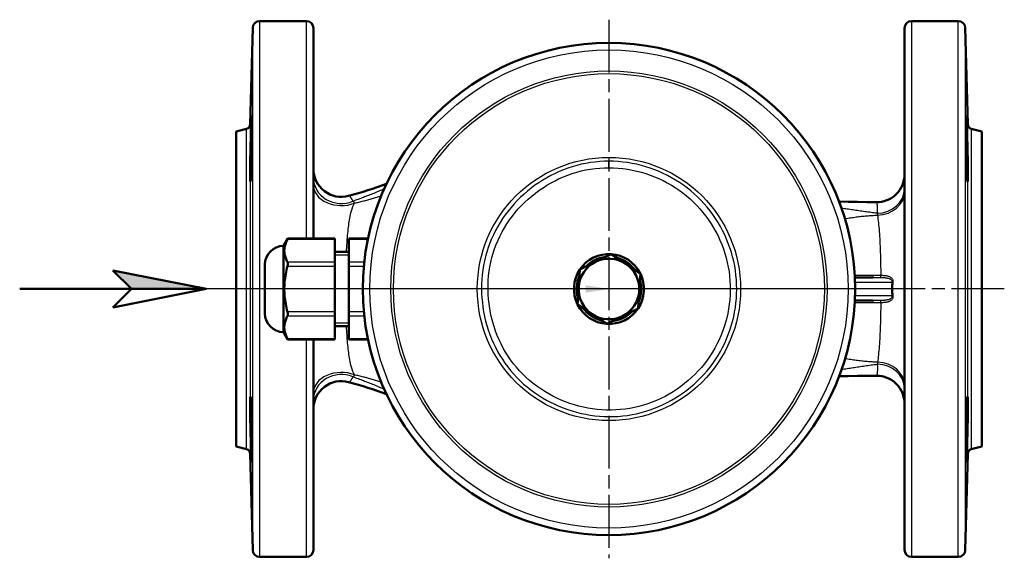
# Model space of a CAD drawing. Header units: millimetres. Extents: x 24 to 388, y 79 to 514.
# Tile 1 of 8: x 24 to 235, y 79 to 194. Entities that reach past the tile are written whole.
import ezdxf

# ---------------------------------------------------------------- set-up
doc = ezdxf.new("R2010")
doc.units = ezdxf.units.MM
doc.header["$LTSCALE"] = 2
doc.linetypes.add('CHAIN', pattern=[0.3543, 0.2362, -0.0295, 0.0591, -0.0295])
for name, color, linetype, lineweight in [('Gewinde(DIN)', 3, 'Continuous', 25), ('Mittelpunktmarkierung(DIN)', 4, 'CHAIN', 25), ('Schraffur', 230, 'Continuous', 25), ('Sichtbare Kanten(DIN)', 7, 'Continuous', 50), ('Sichtbare tangentiale Kanten(DIN)', 3, 'Continuous', 25), ('Skizziergeometrie(DIN)', 179, 'Continuous', 50), ('Symbole(DIN)', 179, 'Continuous', 25)]:
    doc.layers.add(name, color=color, linetype=linetype, lineweight=lineweight)
doc.styles.get("Standard").update_dxf_attribs({"font": 'isocpeur.ttf'})
doc.dimstyles.new('Führungslinie(DIN)', dxfattribs={"dimscale": 2, "dimtxt": 0.18, "dimasz": 2.5, "dimexe": 0.18, "dimexo": 0.0625, "dimgap": 0.09, "dimtad": 0, "dimtih": 1, "dimtoh": 1, "dimdec": 4, "dimzin": 0, "dimdsep": 46, "dimtxsty": 'Standard', "dimblk": 'CLOSED', "dimcen": 0.09, "dimadec": 0, "dimazin": 0, "dimtfac": 1, "dimtdec": 4, "dimtofl": 0, "dimtmove": 0, "dimatfit": 3, "dimfxl": 1, "dimtolj": 1, "dimtzin": 0, "dimarcsym": 0})

# ---------------------------------------------------------------- blocks, each defined once
blk = doc.blocks.new('Richtungspfeil')
at = {"layer": 'Schraffur'}
blk.add_hatch(color=256, dxfattribs=at).paths.add_polyline_path([(10, 0), (0, 2), (2, 0)])
for p, q in [((10, 0), (0, 2)), ((0, 2), (2, 0)), ((2, 0), (10, 0))]:
    blk.add_line(p, q)
at = {"layer": 'Skizziergeometrie(DIN)'}
for p, q in [((10, 0), (0, 2)), ((0, 2), (2, 0)), ((-10, 0), (10, 0)), ((2, 0), (0, -2)), ((0, -2), (10, 0))]:
    blk.add_line(p, q, dxfattribs=at)
blk = doc.blocks.new('_Closed')
at = {"color": 0, "linetype": 'ByBlock', "lineweight": -2}
for p, q in [((-1, 0.167), (0, 0)), ((-1, 0.167), (-1, -0.167)), ((0, 0), (-1, -0.167)), ((0, 0), (-1, 0))]:
    blk.add_line(p, q, dxfattribs=at)

msp = doc.modelspace()

# ---------------------------------------------------------------- linework, layer by layer
at = {"layer": 'Gewinde(DIN)'}
for p, q in [((94.56, 143.76), (91.56, 143.76)), ((91.56, 129.22), (94.56, 129.22))]:
    msp.add_line(p, q, dxfattribs=at)
at = {"layer": 'Mittelpunktmarkierung(DIN)', "linetype": 'CHAIN', "ltscale": 23.990969}
for p, q in [((150.36, 194.29), (150.36, 78.69)), ((150.36, 194.29), (150.36, 78.69)), ((235.17, 136.49), (65.34, 136.49)), ((208.16, 136.49), (92.56, 136.49))]:
    msp.add_line(p, q, dxfattribs=at)
at = {"layer": 'Sichtbare Kanten(DIN)'}
for p, q in [((73.38, 171.83), (73.93, 192.53)), ((75.43, 193.99), (85.46, 193.99)), ((86.96, 192.49), (86.96, 147.3)), ((213.76, 80.49), (213.76, 192.49)), ((215.26, 193.99), (225.3, 193.99)), ((227.34, 171.83), (226.8, 192.53)), ((70.36, 170.28), (72.64, 170.89)), ((70.36, 102.7), (70.36, 170.28)), ((230.36, 170.28), (228.09, 170.89)), ((230.36, 102.7), (230.36, 170.28)), ((80.56, 145.73), (81.48, 147.3)), ((91.56, 147.3), (81.48, 147.3)), ((91.56, 147.3), (91.56, 147.17)), ((91.56, 142.26), (91.56, 147.17)), ((94.56, 147.17), (94.56, 147.3)), ((98.68, 147.3), (94.56, 147.3)), ((94.56, 147.17), (94.56, 142.26)), ((80.56, 145.73), (80.56, 127.25)), ((94.56, 144.49), (91.56, 144.49)), ((147.49, 142.32), (150.86, 143.98)), ((150.86, 143.98), (153.98, 141.89)), ((76.56, 131.25), (76.56, 141.73)), ((91.56, 142.26), (91.56, 141.4)), ((94.56, 141.4), (94.56, 142.26)), ((144.12, 140.66), (147.49, 142.32)), ((153.98, 141.89), (157.1, 139.81)), ((91.56, 131.58), (91.56, 141.4)), ((94.56, 141.4), (94.56, 131.58)), ((143.88, 136.92), (144.12, 140.66)), ((157.1, 139.81), (156.85, 136.06)), ((206.99, 138.99), (203.11, 138.99)), ((143.63, 133.17), (143.88, 136.92)), ((156.85, 136.06), (156.6, 132.32)), ((146.75, 131.09), (143.63, 133.17)), ((203.11, 133.99), (206.99, 133.99)), ((91.56, 131.58), (91.56, 130.72)), ((94.56, 130.72), (94.56, 131.58)), ((149.87, 129), (146.75, 131.09)), ((156.6, 132.32), (153.24, 130.66)), ((91.56, 125.81), (91.56, 130.72)), ((94.56, 130.72), (94.56, 125.81)), ((153.24, 130.66), (149.87, 129)), ((80.56, 127.25), (81.48, 125.67)), ((94.56, 128.49), (91.56, 128.49)), ((91.56, 125.67), (81.48, 125.67)), ((86.96, 125.67), (86.96, 80.49)), ((91.56, 125.81), (91.56, 125.67)), ((94.56, 125.67), (94.56, 125.81)), ((98.68, 125.67), (94.56, 125.67)), ((70.36, 102.7), (72.64, 102.09)), ((230.36, 102.7), (228.09, 102.09)), ((73.38, 101.15), (73.93, 80.45)), ((227.34, 101.15), (226.8, 80.45)), ((75.43, 78.99), (85.46, 78.99)), ((215.26, 78.99), (225.3, 78.99))]:
    msp.add_line(p, q, dxfattribs=at)
at = {"layer": 'Sichtbare Kanten(DIN)', "flags": 128}
for points in [[(73.56, 160.84), (73.53, 160.32), (73.5, 159.91), (73.48, 159.65), (73.45, 159.55), (73.43, 159.59), (73.42, 159.78), (73.4, 160.12), (73.39, 160.6), (73.39, 161.21), (73.39, 161.91), (73.39, 162.72), (73.4, 163.64), (73.42, 164.62), (73.43, 165.62), (73.45, 166.61), (73.47, 167.64), (73.5, 168.66), (73.53, 169.63), (73.55, 170.5), (73.58, 171.28), (73.6, 171.98), (73.63, 172.57), (73.65, 173.03), (73.68, 173.34), (73.7, 173.51), (73.71, 173.53), (73.73, 173.41), (73.74, 173.14), (73.75, 172.73), (73.75, 172.18), (73.75, 171.54), (73.75, 170.79), (73.75, 169.93), (73.74, 169), (73.73, 168.01), (73.71, 166.99), (73.7, 165.99), (73.68, 165.01), (73.66, 164.03), (73.63, 163.1), (73.61, 162.24), (73.58, 161.48), (73.56, 160.84)], [(227.17, 160.84), (227.15, 161.48), (227.12, 162.24), (227.09, 163.1), (227.07, 164.03), (227.05, 165.01), (227.03, 165.99), (227.01, 166.99), (227, 168.01), (226.99, 169), (226.98, 169.93), (226.98, 170.79), (226.97, 171.54), (226.98, 172.18), (226.98, 172.73), (226.99, 173.14), (227, 173.41), (227.02, 173.53), (227.03, 173.51), (227.05, 173.34), (227.07, 173.03), (227.1, 172.57), (227.12, 171.98), (227.15, 171.28), (227.18, 170.5), (227.2, 169.63), (227.23, 168.66), (227.25, 167.64), (227.28, 166.61), (227.3, 165.62), (227.31, 164.62), (227.33, 163.64), (227.34, 162.72), (227.34, 161.91), (227.34, 161.21), (227.33, 160.6), (227.33, 160.12), (227.31, 159.78), (227.29, 159.59), (227.27, 159.55), (227.25, 159.65), (227.23, 159.91), (227.2, 160.32), (227.17, 160.84)], [(94.51, 156.46), (95.57, 156.75), (96.61, 157.05), (97.64, 157.37), (98.65, 157.69), (99.66, 158.02), (100.66, 158.36), (102.63, 159.05)], [(199.72, 155.24), (201.69, 155.2), (203.67, 155.17), (205.66, 155.13), (207.67, 155.1)], [(81.4, 147.17), (81.29, 146.94), (81.19, 146.72), (81.09, 146.51), (81.01, 146.3), (80.94, 146.09), (80.88, 145.89), (80.83, 145.69), (80.79, 145.49), (80.76, 145.3), (80.73, 145.1), (80.72, 144.91), (80.72, 144.72), (80.72, 144.52), (80.73, 144.33), (80.76, 144.14), (80.79, 143.94), (80.83, 143.75), (80.88, 143.55), (80.94, 143.34), (81.01, 143.14), (81.09, 142.93), (81.19, 142.71), (81.29, 142.49), (81.4, 142.26)], [(81.48, 147.3), (81.47, 147.3), (81.47, 147.3), (81.47, 147.3), (81.47, 147.3), (81.47, 147.3), (81.47, 147.3), (81.47, 147.29), (81.47, 147.29), (81.46, 147.29), (81.46, 147.28), (81.46, 147.28), (81.46, 147.27), (81.45, 147.26), (81.45, 147.26), (81.45, 147.25), (81.44, 147.24), (81.44, 147.24), (81.43, 147.23), (81.43, 147.22), (81.43, 147.21), (81.42, 147.2), (81.42, 147.19), (81.41, 147.18), (81.4, 147.17)], [(81.4, 142.26), (81.42, 142.24), (81.43, 142.22), (81.43, 142.19), (81.44, 142.16), (81.45, 142.13), (81.46, 142.1), (81.46, 142.07), (81.47, 142.04), (81.47, 142), (81.47, 141.97), (81.47, 141.93), (81.48, 141.9), (81.47, 141.86), (81.47, 141.82), (81.47, 141.78), (81.47, 141.74), (81.46, 141.7), (81.46, 141.66), (81.45, 141.61), (81.44, 141.57), (81.43, 141.53), (81.43, 141.48), (81.42, 141.44), (81.4, 141.4)], [(81.4, 141.4), (81.29, 140.94), (81.19, 140.5), (81.09, 140.07), (81.01, 139.65), (80.94, 139.24), (80.88, 138.83), (80.83, 138.43), (80.79, 138.04), (80.76, 137.65), (80.73, 137.26), (80.72, 136.87), (80.72, 136.49), (80.72, 136.1), (80.73, 135.72), (80.76, 135.33), (80.79, 134.94), (80.83, 134.55), (80.88, 134.15), (80.94, 133.74), (81.01, 133.33), (81.09, 132.91), (81.19, 132.48), (81.29, 132.04), (81.4, 131.58)], [(81.4, 131.58), (81.42, 131.54), (81.43, 131.5), (81.43, 131.45), (81.44, 131.41), (81.45, 131.37), (81.46, 131.32), (81.46, 131.28), (81.47, 131.24), (81.47, 131.2), (81.47, 131.16), (81.47, 131.12), (81.48, 131.08), (81.47, 131.05), (81.47, 131.01), (81.47, 130.97), (81.47, 130.94), (81.46, 130.91), (81.46, 130.88), (81.45, 130.85), (81.44, 130.82), (81.43, 130.79), (81.43, 130.76), (81.42, 130.74), (81.4, 130.72)], [(81.4, 130.72), (81.29, 130.49), (81.19, 130.27), (81.09, 130.05), (81.01, 129.84), (80.94, 129.64), (80.88, 129.43), (80.83, 129.23), (80.79, 129.04), (80.76, 128.84), (80.73, 128.65), (80.72, 128.46), (80.72, 128.26), (80.72, 128.07), (80.73, 127.88), (80.76, 127.68), (80.79, 127.49), (80.83, 127.29), (80.88, 127.09), (80.94, 126.89), (81.01, 126.68), (81.09, 126.47), (81.19, 126.26), (81.29, 126.04), (81.4, 125.81)], [(81.4, 125.81), (81.41, 125.8), (81.42, 125.79), (81.42, 125.78), (81.43, 125.77), (81.43, 125.76), (81.43, 125.75), (81.44, 125.74), (81.44, 125.74), (81.45, 125.73), (81.45, 125.72), (81.45, 125.71), (81.46, 125.71), (81.46, 125.7), (81.46, 125.7), (81.46, 125.69), (81.47, 125.69), (81.47, 125.69), (81.47, 125.68), (81.47, 125.68), (81.47, 125.68), (81.47, 125.68), (81.47, 125.68), (81.47, 125.68), (81.48, 125.67)], [(102.63, 113.93), (100.66, 114.62), (99.66, 114.96), (98.65, 115.29), (97.64, 115.61), (96.61, 115.92), (95.57, 116.23), (94.51, 116.52)], [(207.67, 117.88), (205.67, 117.85), (203.68, 117.82), (201.7, 117.79), (199.73, 117.75)], [(73.56, 102.37), (73.53, 103.23), (73.5, 104.19), (73.48, 105.2), (73.45, 106.23), (73.43, 107.23), (73.42, 108.23), (73.4, 109.21), (73.39, 110.14), (73.39, 110.97), (73.39, 111.68), (73.39, 112.3), (73.4, 112.81), (73.42, 113.17), (73.43, 113.38), (73.45, 113.44), (73.47, 113.35), (73.5, 113.11), (73.53, 112.72), (73.55, 112.21), (73.58, 111.59), (73.6, 110.85), (73.63, 110), (73.65, 109.07), (73.68, 108.1), (73.7, 107.11), (73.71, 106.12), (73.73, 105.11), (73.74, 104.11), (73.75, 103.16), (73.75, 102.3), (73.75, 101.53), (73.75, 100.88), (73.75, 100.32), (73.74, 99.88), (73.73, 99.59), (73.71, 99.45), (73.7, 99.46), (73.68, 99.61), (73.66, 99.91), (73.63, 100.34), (73.61, 100.92), (73.58, 101.6), (73.56, 102.37)], [(227.17, 102.37), (227.15, 101.6), (227.12, 100.92), (227.09, 100.34), (227.07, 99.91), (227.05, 99.61), (227.03, 99.46), (227.01, 99.45), (227, 99.59), (226.99, 99.88), (226.98, 100.32), (226.98, 100.88), (226.97, 101.53), (226.98, 102.3), (226.98, 103.16), (226.99, 104.11), (227, 105.11), (227.02, 106.12), (227.03, 107.11), (227.05, 108.1), (227.07, 109.07), (227.1, 110), (227.12, 110.85), (227.15, 111.59), (227.18, 112.21), (227.2, 112.72), (227.23, 113.11), (227.25, 113.35), (227.28, 113.44), (227.3, 113.38), (227.31, 113.17), (227.33, 112.81), (227.34, 112.3), (227.34, 111.68), (227.34, 110.97), (227.33, 110.14), (227.33, 109.21), (227.31, 108.23), (227.29, 107.23), (227.27, 106.23), (227.25, 105.2), (227.23, 104.19), (227.2, 103.23), (227.17, 102.37)]]:
    msp.add_lwpolyline(points, dxfattribs=at)
at = {"layer": 'Sichtbare Kanten(DIN)'}
msp.add_circle((150.36, 136.49), 52.8, dxfattribs=at)
for centre, radius, start, end in [((75.43, 192.49), 1.5, 90, 178.5), ((85.46, 192.49), 1.5, 0, 90), ((215.26, 192.49), 1.5, 90, 180), ((225.3, 192.49), 1.5, 1.5, 90), ((72.38, 171.86), 1, 285, 358.5), ((228.34, 171.86), 1, 181.5, 255), ((92.96, 162.26), 6, 180, 284.9654), ((207.76, 161.1), 6, 269.0629, 0), ((80.56, 141.73), 4, 90, 180), ((150.36, 136.49), 7.5, 86.3133, 146.1662), ((150.36, 136.49), 7.5, 26.3133, 86.1662), ((150.36, 136.49), 6.5, 116.2397, 176.2397), ((150.36, 136.49), 6.92, 96.1152, 136.3643), ((150.36, 136.49), 6.5, 56.2397, 116.2397), ((150.36, 136.49), 6.92, 36.1152, 76.3643), ((150.36, 136.49), 6.5, 356.2397, 56.2397), ((150.36, 136.49), 7.5, 146.3133, 206.1662), ((150.36, 136.49), 7.5, 326.3133, 26.1662), ((150.36, 136.49), 6.92, 156.1152, 196.3643), ((150.36, 136.49), 6.92, 336.1152, 16.3643), ((150.36, 136.49), 6.5, 176.2397, 236.2397), ((150.36, 136.49), 6.5, 296.2397, 356.2397), ((150.36, 136.49), 7.5, 206.3133, 266.1662), ((80.56, 131.25), 4, 180, 270), ((150.36, 136.49), 6.92, 216.1152, 256.3643), ((150.36, 136.49), 6.5, 236.2397, 296.2397), ((150.36, 136.49), 7.5, 266.3133, 326.1662), ((150.36, 136.49), 6.92, 276.1152, 316.3643), ((92.96, 110.72), 6, 75.0346, 180), ((207.76, 111.88), 6, 0, 90.8632), ((72.38, 101.12), 1, 1.5, 75), ((228.34, 101.12), 1, 105, 178.5), ((75.43, 80.49), 1.5, 181.5, 270), ((85.46, 80.49), 1.5, 270, 0), ((215.26, 80.49), 1.5, 180, 270), ((225.3, 80.49), 1.5, 270, 358.5)]:
    msp.add_arc(centre, radius, start, end, dxfattribs=at)
at = {"layer": 'Sichtbare tangentiale Kanten(DIN)'}
for p, q in [((73.93, 80.45), (73.93, 192.53)), ((75.43, 193.99), (75.43, 78.99)), ((85.46, 147.3), (85.46, 193.99)), ((215.26, 193.99), (215.26, 78.99)), ((225.3, 78.99), (225.3, 193.99)), ((226.8, 192.53), (226.8, 80.45)), ((73.38, 171.83), (73.38, 101.15)), ((227.34, 101.15), (227.34, 171.83)), ((72.64, 102.09), (72.64, 170.89)), ((228.09, 170.89), (228.09, 102.09)), ((150.36, 162.51), (150.36, 163.9)), ((81.4, 147.17), (91.56, 147.17)), ((94.56, 147.17), (98.66, 147.17)), ((91.56, 142.26), (81.4, 142.26)), ((97.88, 142.26), (94.56, 142.26)), ((81.4, 141.4), (91.56, 141.4)), ((94.56, 141.4), (97.79, 141.4)), ((203.14, 137.99), (211.04, 137.99)), ((211.34, 137.96), (211.04, 137.99)), ((211.04, 134.99), (203.14, 134.99)), ((211.34, 135.02), (211.04, 134.99)), ((91.56, 131.58), (81.4, 131.58)), ((97.79, 131.58), (94.56, 131.58)), ((81.4, 130.72), (91.56, 130.72)), ((94.56, 130.72), (97.88, 130.72)), ((91.56, 125.81), (81.4, 125.81)), ((85.46, 78.99), (85.46, 125.67)), ((98.66, 125.81), (94.56, 125.81))]:
    msp.add_line(p, q, dxfattribs=at)
at = {"layer": 'Sichtbare tangentiale Kanten(DIN)', "flags": 128}
for points in [[(150.36, 163.9), (149.37, 163.89), (148.37, 163.83), (147.38, 163.74), (146.39, 163.61), (145.4, 163.45), (144.43, 163.25), (143.46, 163.02), (142.5, 162.74), (141.55, 162.43), (140.62, 162.08), (139.7, 161.7), (138.79, 161.29), (137.89, 160.84), (137.02, 160.36), (136.16, 159.85), (135.31, 159.31), (134.49, 158.74), (133.69, 158.14), (132.91, 157.51), (132.15, 156.86), (131.41, 156.18), (130.7, 155.48), (130.01, 154.75), (129.35, 154), (128.72, 153.22), (128.12, 152.42), (127.54, 151.61), (127, 150.77), (126.49, 149.92), (126.01, 149.04), (125.56, 148.15), (125.15, 147.24), (124.77, 146.32), (124.43, 145.38), (124.13, 144.43), (123.87, 143.47), (123.64, 142.5), (123.45, 141.53), (123.29, 140.54), (123.17, 139.55), (123.08, 138.56), (123.04, 137.56), (123.02, 136.56), (123.05, 135.56), (123.1, 134.56), (123.2, 133.56), (123.32, 132.57), (123.48, 131.58), (123.68, 130.6), (123.91, 129.62), (124.17, 128.66), (124.47, 127.7), (124.8, 126.75), (125.17, 125.82), (125.57, 124.9), (126, 124), (126.46, 123.11), (126.96, 122.25), (127.49, 121.4), (128.05, 120.57), (128.65, 119.76), (129.27, 118.98), (129.93, 118.22), (130.61, 117.49), (131.33, 116.78), (132.06, 116.1), (132.82, 115.46), (133.61, 114.84), (134.41, 114.25), (135.24, 113.69), (136.09, 113.16), (136.95, 112.66), (137.83, 112.19), (138.73, 111.75), (139.64, 111.34), (140.57, 110.97), (141.51, 110.63), (142.46, 110.32), (143.42, 110.04), (144.39, 109.8), (145.37, 109.6), (146.35, 109.43), (147.34, 109.29), (148.34, 109.19), (149.34, 109.13), (150.33, 109.1), (151.33, 109.11), (152.33, 109.15), (153.33, 109.24), (154.33, 109.36), (155.32, 109.53), (156.3, 109.73), (157.27, 109.96), (158.24, 110.24), (159.19, 110.55), (160.13, 110.89), (161.06, 111.27), (161.97, 111.68), (162.87, 112.13), (163.75, 112.6), (164.61, 113.11), (165.45, 113.65), (166.28, 114.21), (167.08, 114.81), (167.86, 115.43), (168.62, 116.09), (169.36, 116.76), (170.07, 117.47), (170.76, 118.2), (171.41, 118.95), (172.04, 119.73), (172.65, 120.53), (173.22, 121.35), (173.76, 122.2), (174.27, 123.06), (174.74, 123.95), (175.18, 124.85), (175.59, 125.76), (175.96, 126.69), (176.3, 127.63), (176.6, 128.58), (176.87, 129.55), (177.11, 130.52), (177.31, 131.5), (177.47, 132.49), (177.6, 133.48), (177.69, 134.47), (177.75, 135.47), (177.77, 136.47), (177.75, 137.47), (177.7, 138.47), (177.61, 139.47), (177.49, 140.47), (177.33, 141.46), (177.13, 142.44), (176.89, 143.42), (176.62, 144.38), (176.31, 145.34), (175.96, 146.28), (175.59, 147.21), (175.18, 148.13), (174.73, 149.03), (174.26, 149.91), (173.75, 150.78), (173.22, 151.62), (172.65, 152.45), (172.05, 153.25), (171.43, 154.03), (170.78, 154.78), (170.1, 155.52), (169.4, 156.22), (168.67, 156.9), (167.91, 157.55), (167.13, 158.18), (166.33, 158.77), (165.5, 159.34), (164.66, 159.88), (163.79, 160.38), (162.91, 160.86), (162.01, 161.3), (161.1, 161.71), (160.17, 162.09), (159.22, 162.43), (158.27, 162.74), (157.31, 163.01), (156.33, 163.25), (155.34, 163.45), (154.35, 163.61), (153.36, 163.74), (152.36, 163.83), (151.36, 163.89), (150.36, 163.9)], [(150.36, 162.51), (151.36, 162.49), (152.36, 162.43), (153.36, 162.33), (154.36, 162.2), (155.35, 162.02), (156.33, 161.81), (157.31, 161.56), (158.27, 161.28), (159.22, 160.95), (160.16, 160.59), (161.08, 160.19), (161.98, 159.76), (162.87, 159.3), (163.74, 158.8), (164.59, 158.26), (165.42, 157.7), (166.23, 157.1), (167.01, 156.48), (167.77, 155.83), (168.5, 155.15), (169.2, 154.44), (169.87, 153.7), (170.52, 152.94), (171.13, 152.15), (171.72, 151.34), (172.28, 150.5), (172.8, 149.65), (173.29, 148.77), (173.75, 147.88), (174.17, 146.97), (174.56, 146.04), (174.91, 145.1), (175.23, 144.14), (175.51, 143.18), (175.75, 142.2), (175.95, 141.21), (176.11, 140.22), (176.23, 139.23), (176.32, 138.23), (176.36, 137.23), (176.37, 136.22), (176.34, 135.22), (176.27, 134.22), (176.16, 133.23), (176.02, 132.24), (175.84, 131.25), (175.62, 130.27), (175.36, 129.31), (175.07, 128.35), (174.74, 127.4), (174.37, 126.47), (173.97, 125.55), (173.53, 124.65), (173.05, 123.76), (172.55, 122.9), (172, 122.05), (171.43, 121.23), (170.82, 120.43), (170.18, 119.66), (169.51, 118.91), (168.82, 118.19), (168.1, 117.5), (167.35, 116.83), (166.58, 116.19), (165.78, 115.58), (164.96, 115), (164.13, 114.45), (163.27, 113.94), (162.39, 113.45), (161.49, 113), (160.58, 112.59), (159.65, 112.21), (158.71, 111.86), (157.76, 111.55), (156.79, 111.28), (155.81, 111.05), (154.83, 110.86), (153.83, 110.71), (152.84, 110.6), (151.84, 110.53), (150.84, 110.5), (149.84, 110.5), (148.84, 110.55), (147.84, 110.64), (146.85, 110.76), (145.86, 110.92), (144.88, 111.12), (143.91, 111.36), (142.94, 111.63), (141.99, 111.94), (141.05, 112.28), (140.12, 112.65), (139.21, 113.06), (138.31, 113.51), (137.43, 113.99), (136.57, 114.49), (135.73, 115.04), (134.91, 115.61), (134.11, 116.21), (133.34, 116.85), (132.59, 117.51), (131.87, 118.21), (131.17, 118.93), (130.51, 119.68), (129.87, 120.46), (129.27, 121.26), (128.71, 122.09), (128.17, 122.94), (127.67, 123.81), (127.21, 124.7), (126.78, 125.61), (126.39, 126.53), (126.03, 127.46), (125.71, 128.41), (125.42, 129.38), (125.17, 130.35), (124.95, 131.33), (124.77, 132.31), (124.63, 133.31), (124.52, 134.3), (124.45, 135.3), (124.42, 136.3), (124.42, 137.31), (124.47, 138.31), (124.55, 139.3), (124.66, 140.29), (124.82, 141.28), (125.01, 142.26), (125.25, 143.23), (125.52, 144.19), (125.83, 145.14), (126.18, 146.07), (126.57, 146.99), (126.99, 147.9), (127.45, 148.78), (127.95, 149.65), (128.48, 150.49), (129.04, 151.32), (129.64, 152.12), (130.26, 152.91), (130.91, 153.66), (131.6, 154.4), (132.31, 155.11), (133.04, 155.79), (133.8, 156.44), (134.59, 157.07), (135.39, 157.67), (136.22, 158.23), (137.06, 158.77), (137.93, 159.27), (138.81, 159.74), (139.71, 160.18), (140.63, 160.58), (141.56, 160.95), (142.5, 161.28), (143.46, 161.57), (144.42, 161.82), (145.4, 162.03), (146.38, 162.2), (147.37, 162.33), (148.37, 162.43), (149.37, 162.49), (150.36, 162.51)], [(95.44, 155.33), (95.39, 155.43), (95.35, 155.52), (95.3, 155.61), (95.26, 155.7), (95.21, 155.78), (95.17, 155.86), (95.12, 155.93), (95.08, 156), (95.04, 156.06), (95, 156.12), (94.96, 156.17), (94.92, 156.22), (94.88, 156.27), (94.84, 156.31), (94.81, 156.34), (94.77, 156.38), (94.74, 156.4), (94.7, 156.43), (94.67, 156.44), (94.64, 156.46), (94.61, 156.47), (94.57, 156.47), (94.54, 156.47), (94.51, 156.46)], [(102.12, 157.95), (101.85, 157.83), (101.57, 157.71), (101.29, 157.6), (101.01, 157.48), (100.74, 157.36), (100.46, 157.25), (100.18, 157.13), (99.9, 157.02), (99.63, 156.9), (99.35, 156.79), (99.07, 156.68), (98.79, 156.57), (98.51, 156.46), (98.23, 156.35), (97.95, 156.24), (97.67, 156.13), (97.4, 156.03), (97.12, 155.92), (96.84, 155.82), (96.56, 155.72), (96.28, 155.62), (96, 155.52), (95.72, 155.43), (95.44, 155.33)], [(95.78, 154.91), (96.01, 154.97), (96.25, 155.03), (96.49, 155.08), (96.73, 155.14), (96.97, 155.2), (97.2, 155.26), (97.44, 155.32), (97.68, 155.38), (97.92, 155.44), (98.16, 155.51), (98.39, 155.57), (98.63, 155.63), (98.87, 155.7), (99.11, 155.76), (99.34, 155.83), (99.58, 155.9), (99.82, 155.97), (100.06, 156.03), (100.3, 156.1), (100.53, 156.17), (100.77, 156.24), (101.01, 156.32), (101.25, 156.39), (101.49, 156.46)], [(94.06, 144.49), (94.08, 144.95), (94.11, 145.41), (94.14, 145.87), (94.17, 146.32), (94.2, 146.76), (94.23, 147.2), (94.27, 147.64), (94.3, 148.07), (94.34, 148.49), (94.38, 148.91), (94.43, 149.33), (94.48, 149.74), (94.53, 150.14), (94.58, 150.54), (94.64, 150.93), (94.7, 151.32), (94.77, 151.7), (94.84, 152.09), (94.93, 152.48), (95.02, 152.87), (95.13, 153.27), (95.27, 153.7), (95.44, 154.18), (95.77, 154.91)], [(95.77, 154.91), (95.77, 154.94), (95.76, 154.96), (95.75, 154.99), (95.74, 155.01), (95.73, 155.03), (95.72, 155.06), (95.71, 155.08), (95.7, 155.1), (95.69, 155.12), (95.68, 155.14), (95.66, 155.16), (95.65, 155.17), (95.63, 155.19), (95.62, 155.21), (95.6, 155.22), (95.59, 155.24), (95.57, 155.25), (95.55, 155.27), (95.53, 155.28), (95.52, 155.29), (95.5, 155.3), (95.48, 155.31), (95.46, 155.32), (95.44, 155.33)], [(207.67, 155.1), (207.69, 155.09), (207.71, 155.08), (207.73, 155.06), (207.75, 155.02), (207.77, 154.98), (207.78, 154.94), (207.8, 154.88), (207.82, 154.81), (207.83, 154.74), (207.85, 154.66), (207.86, 154.57), (207.87, 154.47), (207.88, 154.37), (207.89, 154.26), (207.9, 154.14), (207.91, 154.01), (207.91, 153.88), (207.92, 153.73), (207.92, 153.59), (207.92, 153.43), (207.92, 153.27), (207.92, 153.1), (207.91, 152.92), (207.9, 152.74)], [(207.91, 152.74), (207.57, 152.78), (207.24, 152.82), (206.9, 152.86), (206.57, 152.9), (206.24, 152.95), (205.91, 152.99), (205.59, 153.04), (205.26, 153.08), (204.94, 153.13), (204.61, 153.18), (204.29, 153.22), (203.97, 153.27), (203.65, 153.31), (203.34, 153.36), (203.02, 153.41), (202.71, 153.45), (202.39, 153.5), (202.08, 153.54), (201.77, 153.59), (201.46, 153.63), (201.16, 153.68), (200.85, 153.73), (200.55, 153.77), (200.24, 153.81)], [(200.95, 151.57), (201.26, 151.62), (201.57, 151.68), (201.88, 151.73), (202.18, 151.78), (202.48, 151.83), (202.78, 151.87), (203.08, 151.91), (203.38, 151.95), (203.68, 151.99), (203.97, 152.02), (204.26, 152.06), (204.55, 152.09), (204.84, 152.12), (205.13, 152.14), (205.42, 152.17), (205.71, 152.19), (205.99, 152.22), (206.28, 152.24), (206.56, 152.26), (206.84, 152.28), (207.13, 152.29), (207.41, 152.31), (207.69, 152.32), (207.97, 152.33)], [(207.9, 152.74), (207.91, 152.72), (207.91, 152.71), (207.91, 152.69), (207.92, 152.67), (207.92, 152.66), (207.92, 152.64), (207.92, 152.62), (207.93, 152.61), (207.93, 152.59), (207.93, 152.57), (207.93, 152.56), (207.94, 152.54), (207.94, 152.52), (207.94, 152.5), (207.94, 152.49), (207.95, 152.47), (207.95, 152.45), (207.95, 152.43), (207.95, 152.41), (207.96, 152.39), (207.96, 152.38), (207.96, 152.36), (207.96, 152.34), (207.97, 152.32)], [(207.97, 152.32), (208.02, 151.95), (208.07, 151.56), (208.12, 151.15), (208.16, 150.72), (208.21, 150.28), (208.25, 149.81), (208.29, 149.34), (208.33, 148.84), (208.36, 148.34), (208.4, 147.81), (208.43, 147.28), (208.46, 146.73), (208.49, 146.17), (208.51, 145.6), (208.54, 145.02), (208.56, 144.42), (208.58, 143.82), (208.6, 143.21), (208.62, 142.59), (208.63, 141.96), (208.64, 141.33), (208.66, 140.69), (208.66, 140.04), (208.67, 139.39)], [(207.1, 139.41), (206.93, 139.41), (206.76, 139.41), (206.59, 139.41), (206.42, 139.41), (206.25, 139.41), (206.08, 139.42), (205.92, 139.42), (205.75, 139.42), (205.58, 139.42), (205.41, 139.42), (205.24, 139.42), (205.08, 139.42), (204.91, 139.42), (204.74, 139.42), (204.58, 139.42), (204.41, 139.42), (204.24, 139.42), (204.08, 139.42), (203.91, 139.42), (203.74, 139.42), (203.58, 139.42), (203.41, 139.42), (203.25, 139.42), (203.08, 139.42)], [(208.67, 139.38), (208.61, 139.38), (208.54, 139.39), (208.48, 139.39), (208.41, 139.39), (208.34, 139.39), (208.28, 139.39), (208.21, 139.4), (208.15, 139.4), (208.08, 139.4), (208.02, 139.4), (207.95, 139.4), (207.89, 139.4), (207.82, 139.41), (207.75, 139.41), (207.69, 139.41), (207.62, 139.41), (207.56, 139.41), (207.49, 139.41), (207.43, 139.41), (207.36, 139.41), (207.3, 139.41), (207.23, 139.41), (207.16, 139.41), (207.1, 139.41)], [(206.99, 138.99), (207.06, 138.99), (207.13, 138.99), (207.19, 138.99), (207.26, 138.99), (207.33, 138.99), (207.39, 138.99), (207.46, 138.99), (207.53, 138.99), (207.59, 138.99), (207.66, 138.99), (207.73, 138.98), (207.8, 138.98), (207.86, 138.98), (207.93, 138.98), (208, 138.98), (208.06, 138.98), (208.13, 138.98), (208.2, 138.98), (208.26, 138.98), (208.33, 138.97), (208.4, 138.97), (208.46, 138.97), (208.53, 138.97), (208.6, 138.97)], [(208.6, 138.97), (208.74, 138.97), (208.88, 138.96), (209.02, 138.96), (209.16, 138.95), (209.3, 138.94), (209.44, 138.93), (209.58, 138.92), (209.71, 138.9), (209.84, 138.88), (209.97, 138.86), (210.1, 138.84), (210.22, 138.81), (210.34, 138.78), (210.45, 138.74), (210.56, 138.69), (210.66, 138.64), (210.75, 138.58), (210.83, 138.52), (210.9, 138.44), (210.96, 138.36), (211.01, 138.27), (211.04, 138.18), (211.05, 138.09), (211.04, 137.99)], [(211.34, 137.96), (211.35, 138.1), (211.33, 138.24), (211.3, 138.38), (211.25, 138.5), (211.19, 138.62), (211.11, 138.73), (211.02, 138.83), (210.92, 138.91), (210.81, 138.99), (210.69, 139.05), (210.57, 139.11), (210.44, 139.16), (210.31, 139.2), (210.17, 139.23), (210.03, 139.26), (209.89, 139.29), (209.74, 139.31), (209.59, 139.33), (209.44, 139.34), (209.29, 139.35), (209.14, 139.36), (208.98, 139.37), (208.83, 139.38), (208.67, 139.38)], [(211.04, 137.99), (211.03, 137.87), (211.02, 137.74), (211.01, 137.62), (211, 137.49), (210.99, 137.37), (210.98, 137.24), (210.98, 137.12), (210.97, 136.99), (210.97, 136.87), (210.97, 136.74), (210.96, 136.62), (210.96, 136.49), (210.96, 136.36), (210.97, 136.24), (210.97, 136.11), (210.97, 135.99), (210.98, 135.86), (210.98, 135.74), (210.99, 135.61), (211, 135.49), (211.01, 135.36), (211.02, 135.24), (211.03, 135.11), (211.04, 134.99)], [(211.34, 135.02), (211.33, 135.14), (211.31, 135.26), (211.3, 135.39), (211.29, 135.51), (211.28, 135.63), (211.28, 135.75), (211.27, 135.88), (211.26, 136), (211.26, 136.12), (211.26, 136.24), (211.26, 136.37), (211.25, 136.49), (211.26, 136.61), (211.26, 136.74), (211.26, 136.86), (211.26, 136.98), (211.27, 137.1), (211.28, 137.23), (211.28, 137.35), (211.29, 137.47), (211.3, 137.59), (211.31, 137.72), (211.33, 137.84), (211.34, 137.96)], [(203.08, 133.56), (203.25, 133.56), (203.41, 133.56), (203.58, 133.56), (203.74, 133.56), (203.91, 133.56), (204.07, 133.56), (204.24, 133.56), (204.41, 133.56), (204.57, 133.56), (204.74, 133.56), (204.91, 133.56), (205.07, 133.56), (205.24, 133.56), (205.41, 133.56), (205.58, 133.56), (205.74, 133.56), (205.91, 133.56), (206.08, 133.56), (206.25, 133.56), (206.42, 133.56), (206.59, 133.57), (206.75, 133.57), (206.92, 133.57), (207.09, 133.57)], [(208.6, 134.01), (208.53, 134.01), (208.46, 134.01), (208.39, 134.01), (208.33, 134.01), (208.26, 134), (208.19, 134), (208.12, 134), (208.06, 134), (207.99, 134), (207.92, 134), (207.86, 134), (207.79, 134), (207.72, 133.99), (207.66, 133.99), (207.59, 133.99), (207.52, 133.99), (207.45, 133.99), (207.39, 133.99), (207.32, 133.99), (207.25, 133.99), (207.19, 133.99), (207.12, 133.99), (207.05, 133.99), (206.99, 133.99)], [(207.09, 133.57), (207.16, 133.57), (207.22, 133.57), (207.29, 133.57), (207.35, 133.57), (207.42, 133.57), (207.49, 133.57), (207.55, 133.57), (207.62, 133.57), (207.68, 133.57), (207.75, 133.57), (207.81, 133.57), (207.88, 133.58), (207.95, 133.58), (208.01, 133.58), (208.08, 133.58), (208.14, 133.58), (208.21, 133.58), (208.28, 133.59), (208.34, 133.59), (208.41, 133.59), (208.47, 133.59), (208.54, 133.59), (208.61, 133.6), (208.67, 133.6)], [(208.67, 133.6), (208.66, 132.95), (208.65, 132.31), (208.64, 131.67), (208.63, 131.04), (208.61, 130.42), (208.6, 129.8), (208.58, 129.19), (208.56, 128.59), (208.54, 128.01), (208.51, 127.43), (208.49, 126.86), (208.46, 126.31), (208.43, 125.77), (208.4, 125.24), (208.37, 124.73), (208.33, 124.23), (208.3, 123.74), (208.26, 123.27), (208.21, 122.81), (208.17, 122.38), (208.13, 121.95), (208.08, 121.55), (208.03, 121.16), (207.98, 120.79)], [(211.04, 134.99), (211.05, 134.89), (211.03, 134.8), (211.01, 134.71), (210.96, 134.62), (210.9, 134.54), (210.83, 134.46), (210.75, 134.4), (210.66, 134.34), (210.56, 134.29), (210.45, 134.24), (210.33, 134.2), (210.22, 134.17), (210.09, 134.14), (209.97, 134.12), (209.84, 134.1), (209.71, 134.08), (209.57, 134.06), (209.44, 134.05), (209.3, 134.04), (209.16, 134.03), (209.02, 134.02), (208.88, 134.02), (208.74, 134.01), (208.6, 134.01)], [(208.67, 133.6), (208.83, 133.6), (208.98, 133.61), (209.14, 133.62), (209.29, 133.63), (209.44, 133.64), (209.59, 133.65), (209.74, 133.67), (209.88, 133.69), (210.03, 133.72), (210.17, 133.75), (210.31, 133.78), (210.44, 133.82), (210.57, 133.87), (210.69, 133.93), (210.81, 133.99), (210.92, 134.07), (211.02, 134.15), (211.11, 134.25), (211.19, 134.36), (211.25, 134.48), (211.3, 134.6), (211.33, 134.74), (211.34, 134.88), (211.34, 135.02)], [(95.77, 118.07), (95.44, 118.8), (95.26, 119.28), (95.13, 119.71), (95.02, 120.11), (94.93, 120.5), (94.84, 120.89), (94.77, 121.28), (94.7, 121.66), (94.64, 122.05), (94.58, 122.45), (94.53, 122.84), (94.48, 123.25), (94.43, 123.65), (94.38, 124.07), (94.34, 124.49), (94.3, 124.91), (94.26, 125.34), (94.23, 125.78), (94.2, 126.22), (94.17, 126.66), (94.14, 127.11), (94.11, 127.57), (94.08, 128.03), (94.06, 128.49)], [(207.98, 120.77), (207.7, 120.79), (207.42, 120.8), (207.14, 120.81), (206.86, 120.83), (206.58, 120.85), (206.29, 120.87), (206.01, 120.89), (205.72, 120.91), (205.44, 120.94), (205.15, 120.96), (204.86, 120.99), (204.58, 121.02), (204.28, 121.05), (203.99, 121.09), (203.7, 121.12), (203.41, 121.16), (203.11, 121.2), (202.81, 121.24), (202.51, 121.28), (202.21, 121.33), (201.91, 121.38), (201.61, 121.43), (201.3, 121.48), (200.99, 121.54)], [(207.98, 120.79), (207.98, 120.77), (207.97, 120.75), (207.97, 120.73), (207.97, 120.71), (207.97, 120.69), (207.96, 120.67), (207.96, 120.65), (207.96, 120.64), (207.96, 120.62), (207.95, 120.6), (207.95, 120.58), (207.95, 120.56), (207.94, 120.55), (207.94, 120.53), (207.94, 120.51), (207.94, 120.49), (207.93, 120.48), (207.93, 120.46), (207.93, 120.44), (207.93, 120.42), (207.92, 120.41), (207.92, 120.39), (207.92, 120.37), (207.92, 120.36)], [(200.27, 119.25), (200.57, 119.3), (200.87, 119.34), (201.18, 119.39), (201.48, 119.43), (201.79, 119.48), (202.1, 119.53), (202.41, 119.57), (202.72, 119.62), (203.03, 119.67), (203.35, 119.72), (203.66, 119.76), (203.98, 119.81), (204.3, 119.86), (204.62, 119.91), (204.95, 119.95), (205.27, 120), (205.6, 120.05), (205.92, 120.09), (206.25, 120.14), (206.58, 120.19), (206.91, 120.23), (207.25, 120.27), (207.58, 120.32), (207.92, 120.36)], [(207.91, 120.36), (207.92, 120.17), (207.93, 119.98), (207.93, 119.8), (207.94, 119.63), (207.94, 119.46), (207.94, 119.3), (207.94, 119.15), (207.93, 119.01), (207.93, 118.88), (207.92, 118.75), (207.91, 118.63), (207.9, 118.52), (207.89, 118.42), (207.88, 118.33), (207.86, 118.24), (207.84, 118.17), (207.82, 118.1), (207.8, 118.04), (207.78, 118), (207.76, 117.96), (207.74, 117.93), (207.72, 117.91), (207.7, 117.9), (207.67, 117.89)], [(94.51, 116.52), (94.54, 116.51), (94.57, 116.51), (94.61, 116.52), (94.64, 116.52), (94.67, 116.54), (94.7, 116.55), (94.74, 116.58), (94.77, 116.6), (94.81, 116.64), (94.85, 116.67), (94.88, 116.71), (94.92, 116.76), (94.96, 116.81), (95, 116.86), (95.04, 116.92), (95.08, 116.98), (95.12, 117.05), (95.17, 117.12), (95.21, 117.2), (95.26, 117.28), (95.3, 117.37), (95.35, 117.46), (95.39, 117.55), (95.44, 117.65)], [(95.44, 117.65), (95.46, 117.66), (95.48, 117.67), (95.5, 117.68), (95.52, 117.69), (95.53, 117.7), (95.55, 117.71), (95.57, 117.73), (95.59, 117.74), (95.6, 117.76), (95.62, 117.77), (95.63, 117.79), (95.65, 117.81), (95.66, 117.82), (95.68, 117.84), (95.69, 117.86), (95.7, 117.88), (95.71, 117.9), (95.72, 117.92), (95.73, 117.95), (95.74, 117.97), (95.75, 117.99), (95.76, 118.02), (95.77, 118.04), (95.77, 118.07)], [(95.44, 117.65), (95.72, 117.55), (96, 117.46), (96.28, 117.36), (96.56, 117.26), (96.84, 117.16), (97.12, 117.06), (97.4, 116.95), (97.67, 116.85), (97.95, 116.74), (98.23, 116.63), (98.51, 116.52), (98.79, 116.41), (99.07, 116.3), (99.35, 116.19), (99.63, 116.08), (99.9, 115.96), (100.18, 115.85), (100.46, 115.73), (100.74, 115.62), (101.01, 115.5), (101.29, 115.38), (101.57, 115.27), (101.85, 115.15), (102.12, 115.03)], [(101.49, 116.52), (101.25, 116.59), (101.01, 116.66), (100.77, 116.74), (100.53, 116.81), (100.3, 116.88), (100.06, 116.95), (99.82, 117.01), (99.58, 117.08), (99.34, 117.15), (99.11, 117.22), (98.87, 117.28), (98.63, 117.35), (98.39, 117.41), (98.16, 117.47), (97.92, 117.54), (97.68, 117.6), (97.44, 117.66), (97.2, 117.72), (96.97, 117.78), (96.73, 117.84), (96.49, 117.9), (96.25, 117.95), (96.01, 118.01), (95.78, 118.07)]]:
    msp.add_lwpolyline(points, dxfattribs=at)
at = {"layer": 'Sichtbare tangentiale Kanten(DIN)'}
for radius in [51.3, 46.79, 46.22, 28.24]:
    msp.add_circle((150.36, 136.49), radius, dxfattribs=at)
for centre, major_axis, ratio, start_param, end_param in [((92.96, 160.38), (-6, 0), 0.923085, 0, 1.996026), ((92.96, 158.79), (-6, 0), 0.731572, 0, 2.058345), ((207.76, 158.05), (6, 0), 0.885464, 4.735783, 6.283185), ((207.76, 157.36), (6, 0), 0.83993, 4.746166, 6.283185), ((206.99, 139.49), (0, -0.5), 0.212102, 0, 1.417877), ((208.6, 139.46), (-0.017, -0.5), 0.158133, 0.20646, 1.42106), ((206.99, 133.49), (0, 0.5), 0.211992, 4.864863, 6.283185), ((208.6, 133.52), (-0.017, 0.5), 0.157886, 4.861857, 6.076271), ((207.76, 115.79), (6, 0), 0.833493, 0, 1.535173), ((92.96, 114.19), (-6, 0), 0.731572, 4.22484, 6.283185), ((92.96, 112.6), (-6, 0), 0.923085, 4.287159, 6.283185), ((207.76, 115.08), (6, 0), 0.880139, 0, 1.545587)]:
    msp.add_ellipse(centre, major_axis=major_axis, ratio=ratio, start_param=start_param, end_param=end_param, dxfattribs=at)

# ---------------------------------------------------------------- block references
at = {"xscale": 2, "yscale": 2, "zscale": 2}
msp.add_blockref('Richtungspfeil', (43.95, 136.49), dxfattribs=at)

# ---------------------------------------------------------------- leaders
at = {"layer": 'Symbole(DIN)', "color": 179, "linetype": 'Continuous', "lineweight": 25, "true_color": 0x262659}
msp.add_leader([(150.36, 136.49), (43.95, 136.49)], dimstyle='Führungslinie(DIN)', override={"dimtad": 0}, dxfattribs=at)

doc.saveas('drawing.dxf')
